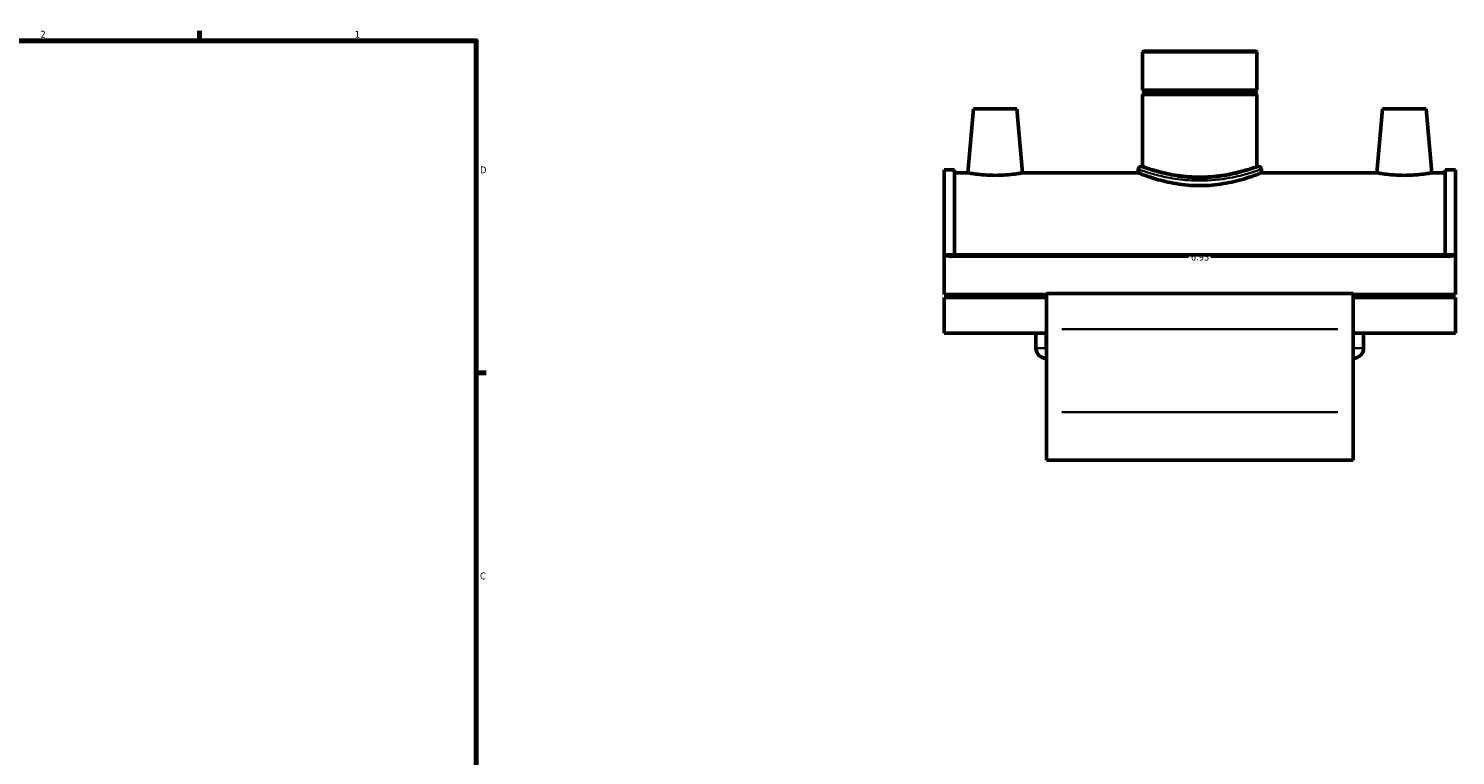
# Model space of a CAD drawing. Header units: inches. Extents: x -0.9 to 55.8, y -1.4 to 44.9.
# Tile 7 of 8: x 27.4 to 46.8, y 11.3 to 21.2. Entities that reach past the tile are written whole.
import ezdxf

# ---------------------------------------------------------------- set-up
doc = ezdxf.new("R2010")
doc.units = ezdxf.units.IN
doc.header["$MEASUREMENT"] = 0
for name, color, linetype, lineweight in [('Border (ANSI)', 7, 'Continuous', 70), ('Dimension (ANSI)', 7, 'Continuous', 25), ('Visible (ANSI)', 7, 'Continuous', 50), ('Visible Narrow (ANSI)', 7, 'Continuous', 35)]:
    doc.layers.add(name, color=color, linetype=linetype, lineweight=lineweight)
doc.styles.add('Note Text (ANSI)', font='tahoma.ttf')
doc.dimstyles.new('Default (ANSI)', dxfattribs={"dimtxt": 0.094488, "dimasz": 0.098425, "dimexe": 0.125, "dimexo": 0.0625, "dimgap": 0.031496, "dimtad": 0, "dimtih": 1, "dimtoh": 1, "dimrnd": 1e-08, "dimzin": 4, "dimdsep": 46, "dimtxsty": 'Note Text (ANSI)', "dimcen": 0.09, "dimdle": 0.393701, "dimclrd": 256, "dimclre": 256, "dimclrt": 5, "dimadec": 0, "dimazin": 1, "dimtfac": 1, "dimtofl": 0, "dimtmove": 0, "dimatfit": 3, "dimfxl": 1, "dimtolj": 1, "dimtzin": 4, "dimlwd": -1, "dimlwe": -1, "dimarcsym": 0})

# ---------------------------------------------------------------- blocks, each defined once
blk = doc.blocks.new('Borders Default Border')
at = {"layer": 'Border (ANSI)'}
for p, q in [((29.75, 21), (29.75, 21.134)), ((33.5, 16.5), (33.634, 16.5))]:
    blk.add_line(p, q, dxfattribs=at)
at = {"layer": 'Border (ANSI)', "flags": 128}
blk.add_lwpolyline([(0.5, 1), (0.5, 21), (33.5, 21), (33.5, 1), (0.5, 1)], dxfattribs=at)
at = {"layer": 'Border (ANSI)', "color": 5, "true_color": 0x0000ff, "char_height": 0.0945, "attachment_point": 7, "style": 'Note Text (ANSI)'}
for s, insert in [('2', (27.596, 21.04)), ('1', (31.854, 21.04)), ('D', (33.553, 19.203)), ('C', (33.552, 13.701))]:
    blk.add_mtext(s, dxfattribs=dict(at, insert=insert))
blk = doc.blocks.new('*D9')
at = {"layer": 'Defpoints', "color": 0, "transparency": 16777216}
for p in [(46.771, 18.069), (39.841, 17.832), (46.771, 17.832)]:
    blk.add_point(p, dxfattribs=at)
at = {"layer": 'Dimension (ANSI)', "transparency": 16777216}
for p, q in [((39.94, 18.069), (43.155, 18.069)), ((46.673, 18.069), (43.457, 18.069))]:
    blk.add_line(p, q, dxfattribs=at)
for points in [[(39.94, 18.086), (39.94, 18.053), (39.841, 18.069)], [(46.673, 18.086), (46.673, 18.053), (46.771, 18.069)]]:
    blk.add_solid(points, dxfattribs=at)
at = {"layer": 'Dimension (ANSI)', "color": 5, "transparency": 16777216, "insert": (43.186, 18.118), "char_height": 0.0945, "attachment_point": 1, "style": 'Note Text (ANSI)'}
blk.add_mtext('\\A1;6.93', dxfattribs=at)

msp = doc.modelspace()

# ---------------------------------------------------------------- linework, layer by layer
at = {"layer": 'Visible (ANSI)'}
for p, q in [((42.543, 20.861), (42.531, 20.849)), ((44.081, 20.849), (42.531, 20.849)), ((42.531, 20.849), (42.531, 20.331)), ((42.543, 20.861), (44.069, 20.861)), ((44.069, 20.861), (44.081, 20.849)), ((44.081, 20.849), (44.081, 20.331)), ((42.531, 20.331), (44.081, 20.331)), ((42.551, 20.311), (42.531, 20.331)), ((42.551, 20.311), (44.062, 20.311)), ((42.551, 20.311), (42.551, 20.291)), ((44.062, 20.311), (44.081, 20.331)), ((44.062, 20.311), (44.062, 20.291)), ((42.551, 20.291), (42.531, 20.272)), ((44.081, 20.272), (42.531, 20.272)), ((42.531, 20.272), (42.531, 19.295)), ((44.062, 20.291), (42.551, 20.291)), ((44.062, 20.291), (44.081, 20.272)), ((44.081, 20.272), (44.081, 19.295)), ((40.239, 20.077), (40.163, 19.211)), ((40.829, 20.077), (40.239, 20.077)), ((40.829, 20.077), (40.905, 19.211)), ((45.783, 20.077), (45.707, 19.211)), ((45.783, 20.077), (46.373, 20.077)), ((46.373, 20.077), (46.449, 19.211)), ((39.841, 19.253), (39.841, 18.101)), ((39.841, 19.253), (39.98, 19.253)), ((39.98, 18.101), (39.98, 19.253)), ((40.163, 19.211), (39.98, 19.211)), ((42.471, 19.211), (40.905, 19.211)), ((42.471, 19.259), (42.471, 19.211)), ((42.507, 19.295), (42.531, 19.295)), ((44.081, 19.295), (44.105, 19.295)), ((44.141, 19.259), (44.141, 19.211)), ((45.707, 19.211), (44.141, 19.211)), ((46.633, 19.211), (46.449, 19.211)), ((46.633, 18.101), (46.633, 19.253)), ((46.633, 19.253), (46.771, 19.253)), ((46.771, 19.253), (46.771, 18.101)), ((39.841, 18.101), (39.841, 17.564)), ((46.771, 18.101), (39.841, 18.101)), ((46.771, 17.564), (46.771, 18.101)), ((41.227, 17.564), (39.841, 17.564)), ((39.841, 17.524), (39.841, 17.038)), ((41.227, 17.524), (39.841, 17.524)), ((41.086, 17.524), (41.086, 17.564)), ((41.225, 17.524), (41.225, 17.564)), ((41.227, 17.576), (41.227, 17.093)), ((45.385, 17.576), (41.227, 17.576)), ((45.385, 17.093), (45.385, 17.576)), ((46.771, 17.564), (45.385, 17.564)), ((46.771, 17.524), (45.385, 17.524)), ((45.387, 17.524), (45.387, 17.564)), ((45.527, 17.524), (45.527, 17.564)), ((46.771, 17.038), (46.771, 17.524)), ((41.227, 17.038), (39.841, 17.038)), ((41.086, 16.838), (41.086, 17.038)), ((41.225, 16.838), (41.225, 17.038)), ((41.227, 15.969), (41.227, 17.093)), ((45.385, 17.093), (45.385, 15.969)), ((46.771, 17.038), (45.385, 17.038)), ((45.387, 16.838), (45.387, 17.038)), ((45.527, 16.838), (45.527, 17.038)), ((41.227, 15.969), (41.227, 15.317)), ((45.385, 15.317), (45.385, 15.969)), ((45.385, 15.317), (41.227, 15.317))]:
    msp.add_line(p, q, dxfattribs=at)
for centre, radius, start, end in [((42.507, 19.259), 0.0358, 90, 180), ((44.105, 19.259), 0.0358, 0, 90), ((41.227, 16.838), 0.141, 180, 270), ((41.227, 16.838), 0.00175, 180, 270), ((45.385, 16.838), 0.141, 270, 0), ((45.385, 16.838), 0.00175, 270, 0)]:
    msp.add_arc(centre, radius, start, end, dxfattribs=at)
for points, knots in [([(40.534, 19.177), (40.487, 19.177), (40.437, 19.179), (40.346, 19.186), (40.304, 19.19), (40.238, 19.199), (40.21, 19.203), (40.172, 19.209), (40.163, 19.211), (40.163, 19.211)], [2.858044, 2.858044, 2.858044, 2.858044, 3.215635, 3.215635, 3.573226, 3.573226, 3.930145, 3.930145, 4.287063, 4.287063, 4.287063, 4.287063]), ([(40.905, 19.211), (40.905, 19.211), (40.896, 19.209), (40.858, 19.203), (40.83, 19.199), (40.765, 19.19), (40.723, 19.186), (40.631, 19.179), (40.581, 19.177), (40.534, 19.177)], [7.145105, 7.145105, 7.145105, 7.145105, 7.501285, 7.501285, 7.857466, 7.857466, 8.215796, 8.215796, 8.574127, 8.574127, 8.574127, 8.574127]), ([(43.306, 19.038), (43.253, 19.038), (43.198, 19.04), (43.09, 19.049), (43.036, 19.056), (42.934, 19.073), (42.885, 19.083), (42.794, 19.104), (42.753, 19.115), (42.679, 19.137), (42.645, 19.148), (42.583, 19.169), (42.557, 19.178), (42.514, 19.194), (42.498, 19.201), (42.476, 19.209), (42.471, 19.211), (42.471, 19.211)], [0, 0, 0, 0, 0.404476, 0.404476, 0.808951, 0.808951, 1.213427, 1.213427, 1.617902, 1.617902, 2.021975, 2.021975, 2.426049, 2.426049, 2.830122, 2.830122, 3.234195, 3.234195, 3.234195, 3.234195]), ([(44.081, 19.295), (44.081, 19.295), (44.077, 19.293), (44.057, 19.286), (44.042, 19.281), (44.002, 19.268), (43.977, 19.26), (43.921, 19.243), (43.888, 19.234), (43.82, 19.216), (43.781, 19.207), (43.697, 19.189), (43.652, 19.181), (43.556, 19.167), (43.506, 19.162), (43.406, 19.154), (43.355, 19.152), (43.257, 19.152), (43.206, 19.154), (43.106, 19.162), (43.056, 19.167), (42.961, 19.181), (42.915, 19.189), (42.831, 19.207), (42.792, 19.216), (42.724, 19.234), (42.692, 19.243), (42.635, 19.26), (42.61, 19.268), (42.571, 19.281), (42.556, 19.286), (42.536, 19.293), (42.531, 19.295), (42.531, 19.295)], [2.995265, 2.995265, 2.995265, 2.995265, 3.369559, 3.369559, 3.743853, 3.743853, 4.118146, 4.118146, 4.49244, 4.49244, 4.866963, 4.866963, 5.241485, 5.241485, 5.616008, 5.616008, 5.990531, 5.990531, 6.365053, 6.365053, 6.739576, 6.739576, 7.114098, 7.114098, 7.488621, 7.488621, 7.862915, 7.862915, 8.237209, 8.237209, 8.611502, 8.611502, 8.985796, 8.985796, 8.985796, 8.985796]), ([(44.141, 19.211), (44.141, 19.211), (44.136, 19.209), (44.114, 19.201), (44.098, 19.194), (44.055, 19.178), (44.029, 19.169), (43.968, 19.148), (43.933, 19.137), (43.86, 19.115), (43.818, 19.104), (43.728, 19.083), (43.679, 19.073), (43.576, 19.056), (43.522, 19.049), (43.414, 19.04), (43.359, 19.038), (43.306, 19.038)], [9.702586, 9.702586, 9.702586, 9.702586, 10.10666, 10.10666, 10.510733, 10.510733, 10.914806, 10.914806, 11.31888, 11.31888, 11.723355, 11.723355, 12.127831, 12.127831, 12.532306, 12.532306, 12.936782, 12.936782, 12.936782, 12.936782]), ([(46.078, 19.177), (46.031, 19.177), (45.981, 19.179), (45.889, 19.186), (45.848, 19.19), (45.782, 19.199), (45.754, 19.203), (45.716, 19.209), (45.707, 19.211), (45.707, 19.211)], [0, 0, 0, 0, 0.358331, 0.358331, 0.716661, 0.716661, 1.072842, 1.072842, 1.429022, 1.429022, 1.429022, 1.429022]), ([(46.449, 19.211), (46.449, 19.211), (46.44, 19.209), (46.402, 19.203), (46.374, 19.199), (46.308, 19.19), (46.267, 19.186), (46.175, 19.179), (46.125, 19.177), (46.078, 19.177)], [4.287063, 4.287063, 4.287063, 4.287063, 4.643982, 4.643982, 5.000901, 5.000901, 5.358492, 5.358492, 5.716083, 5.716083, 5.716083, 5.716083])]:
    msp.add_open_spline(points, degree=3, knots=knots, dxfattribs=at)
at = {"layer": 'Visible Narrow (ANSI)'}
for p, q in [((43.306, 19.137), (43.306, 19.107)), ((45.177, 17.093), (41.435, 17.093)), ((41.087, 16.838), (41.225, 16.838)), ((45.526, 16.838), (45.388, 16.838)), ((45.177, 15.969), (41.435, 15.969))]:
    msp.add_line(p, q, dxfattribs=at)
for points, knots in [([(42.471, 19.259), (42.471, 19.259), (42.472, 19.259), (42.485, 19.254), (42.529, 19.238), (42.654, 19.2), (42.725, 19.18), (42.889, 19.143), (42.982, 19.126), (43.154, 19.109), (43.23, 19.105), (43.306, 19.105)], [-9.692968, -9.692968, -9.692968, -9.692968, -9.525538, -9.525538, -8.543255, -8.543255, -7.777754, -7.777754, -7.019994, -7.019994, -6.461976, -6.461976, -6.461976, -6.461976]), ([(43.306, 19.138), (43.233, 19.138), (43.16, 19.142), (42.996, 19.16), (42.907, 19.177), (42.75, 19.214), (42.682, 19.234), (42.562, 19.274), (42.52, 19.29), (42.508, 19.295), (42.507, 19.295), (42.507, 19.295)], [6.461976, 6.461976, 6.461976, 6.461976, 7.019994, 7.019994, 7.777754, 7.777754, 8.543255, 8.543255, 9.525538, 9.525538, 9.692968, 9.692968, 9.692968, 9.692968]), ([(44.105, 19.295), (44.105, 19.295), (44.092, 19.29), (44.04, 19.271), (43.999, 19.256), (43.878, 19.219), (43.791, 19.195), (43.575, 19.153), (43.441, 19.138), (43.306, 19.138)], [16.154939, 16.154939, 16.154939, 16.154939, 16.782843, 16.782843, 17.473827, 17.473827, 18.353251, 18.353251, 19.385927, 19.385927, 19.385927, 19.385927]), ([(43.306, 19.105), (43.447, 19.105), (43.587, 19.119), (43.813, 19.161), (43.904, 19.184), (44.03, 19.221), (44.073, 19.236), (44.128, 19.254), (44.141, 19.259), (44.141, 19.259)], [-19.385927, -19.385927, -19.385927, -19.385927, -18.353251, -18.353251, -17.473827, -17.473827, -16.782843, -16.782843, -16.154939, -16.154939, -16.154939, -16.154939])]:
    msp.add_open_spline(points, degree=3, knots=knots, dxfattribs=at)

# ---------------------------------------------------------------- block references
msp.add_blockref('Borders Default Border', (0, 0))

# ---------------------------------------------------------------- dimensions: what is measured, and where the dimension line sits
at = {"layer": 'Dimension (ANSI)'}
dim = msp.add_linear_dim(base=(46.771, 18.069), p1=(39.841, 17.832), p2=(46.771, 17.832), dimstyle='Default (ANSI)', override={"dimgap": 0.031496, "dimtih": 0, "dimtoh": 0, "dimdec": 2, "dimse1": 1, "dimse2": 1, "dimtol": 0, "dimlim": 0, "dimtp": 0, "dimtm": 0, "dimtdec": 2, "dimatfit": 1}, dxfattribs=at)
dim.commit()
dim.dimension.update_dxf_attribs({"geometry": '*D9', "text_midpoint": (43.306, 18.069), "dimtype": 160})

doc.saveas('drawing.dxf')
